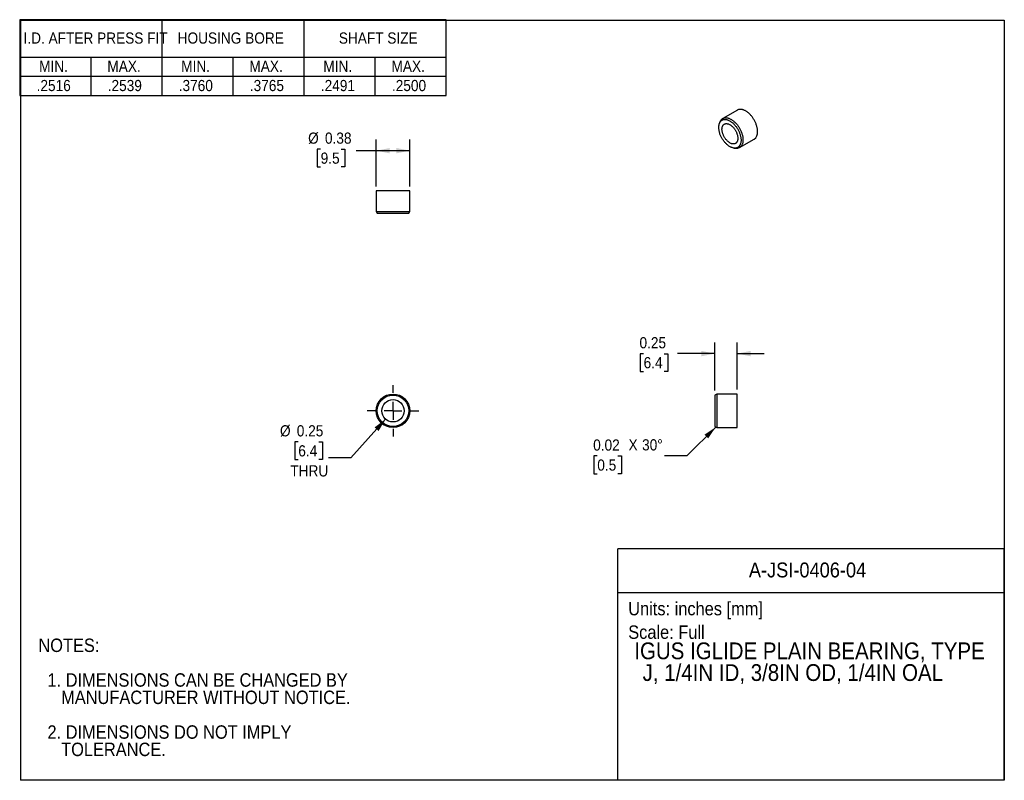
# Model space of a CAD drawing. Header units: inches. Extents: x 0 to 11, y 0 to 8.5.
import ezdxf
from ezdxf.enums import TextEntityAlignment as Align

# ---------------------------------------------------------------- set-up
doc = ezdxf.new("R2010")
doc.units = ezdxf.units.IN
doc.header["$MEASUREMENT"] = 0
doc.linetypes.add('SLD-Center', pattern=[0.75, 0.6, -0.05, 0.05, -0.05])
doc.linetypes.add('SLD-Solid', pattern=[0])
doc.layers.add('CENTER', color=40, linetype='SLD-Center')
doc.layers.add('SLD-DEFPOINTS', color=7, linetype='Continuous')
doc.layers.add('DIMENSIONS', color=140, linetype='SLD-Solid', lineweight=25)
doc.layers.add('TEXT', color=140, linetype='SLD-Solid', lineweight=25)
doc.styles.add('SLDTEXTSTYLE0', font='GOTHIC.TTF', dxfattribs={"width": 0.913})
doc.dimstyles.new('SLDDIMSTYLE0', dxfattribs={"dimtxt": 0.125, "dimasz": 0.15, "dimexe": 0, "dimexo": 0.0625, "dimgap": 0.03125, "dimtad": 0, "dimtih": 1, "dimtoh": 1, "dimrnd": 1e-09, "dimdsep": 46, "dimtxsty": 'SLDTEXTSTYLE0', "dimsah": 1, "dimcen": 0, "dimadec": 0, "dimazin": 2, "dimtfac": 1, "dimtofl": 0, "dimtmove": 0, "dimatfit": 3, "dimfxl": 0, "dimfrac": 2, "dimtolj": 1, "dimtzin": 12, "dimarcsym": 0})
doc.dimstyles.new('SLDDIMSTYLE1', dxfattribs={"dimtxt": 0.125, "dimasz": 0.15, "dimexe": 0, "dimexo": 0.0625, "dimgap": 0.03125, "dimtad": 0, "dimtih": 1, "dimtoh": 1, "dimrnd": 1e-09, "dimdsep": 46, "dimtxsty": 'SLDTEXTSTYLE0', "dimsah": 1, "dimcen": 0.09, "dimadec": 0, "dimazin": 2, "dimtfac": 1, "dimtmove": 0, "dimatfit": 0, "dimfxl": 0, "dimfrac": 2, "dimtolj": 1, "dimtzin": 12, "dimarcsym": 0})
doc.dimstyles.new('SLDDIMSTYLE2', dxfattribs={"dimtxt": 0.125, "dimasz": 0.15, "dimexe": 0, "dimexo": 0.0625, "dimgap": 0.03125, "dimtad": 0, "dimtih": 1, "dimtoh": 1, "dimrnd": 1e-09, "dimdsep": 46, "dimtxsty": 'SLDTEXTSTYLE0', "dimsah": 1, "dimcen": 0.09, "dimadec": 0, "dimazin": 2, "dimtfac": 1, "dimtofl": 0, "dimtmove": 0, "dimatfit": 3, "dimfxl": 0, "dimfrac": 2, "dimtolj": 1, "dimtzin": 12, "dimarcsym": 0})

# ---------------------------------------------------------------- blocks, each defined once
blk = doc.blocks.new('Block1')
at = {"layer": 'TEXT'}
for p, q in [((11, 2.589), (6.679, 2.589)), ((6.679, 0), (6.679, 2.589)), ((11, 0), (11, 2.589)), ((6.679, 2.102), (11, 2.102)), ((11, 0), (6.679, 0))]:
    blk.add_line(p, q, dxfattribs=at)
at = {"layer": 'TEXT', "char_height": 0.15, "attachment_point": 1, "style": 'SLDTEXTSTYLE0'}
for s, insert in [('Units: inches [mm]', (6.795, 1.995)), ('Scale: Full', (6.795, 1.732))]:
    blk.add_mtext(s, dxfattribs=dict(at, insert=insert))
at = {"layer": 'TEXT', "color": 140, "style": 'SLDTEXTSTYLE0', "width": 0.913}
for tag, height, p in [('AUTOATTR0', 0.167, (8.144, 2.219)), ('AUTOATTR1_0', 0.188, (6.863, 1.055)), ('AUTOATTR1_1', 0.188, (6.956, 0.813))]:
    blk.add_attdef(tag, text='', height=height, dxfattribs=at).set_placement(p, align=Align.BOTTOM_LEFT)
blk = doc.blocks.new('SW_NOTE_0')
at = {"layer": 'TEXT', "color": 0, "char_height": 0.15, "attachment_point": 1, "style": 'SLDTEXTSTYLE0'}
for s, insert in [('NOTES:', (0, 0.192)), ('  1. DIMENSIONS CAN BE CHANGED BY     ', (0, -0.196)), ('     MANUFACTURER WITHOUT NOTICE.', (0, -0.39)), ('  2. DIMENSIONS DO NOT IMPLY ', (0, -0.778)), ('     TOLERANCE.', (0, -0.972))]:
    blk.add_mtext(s, dxfattribs=dict(at, insert=insert))
blk = doc.blocks.new('SW_TABLEANNOTATION_0')
at = {"layer": 'TEXT', "color": 0}
for p, q in [((0, 0), (0, -0.847)), ((4.767, 0), (0, 0)), ((1.589, 0), (1.589, -0.847)), ((3.178, 0), (3.178, -0.847)), ((4.767, -0.847), (4.767, 0)), ((0, -0.418), (4.767, -0.418)), ((0.794, -0.418), (0.794, -0.847)), ((2.383, -0.418), (2.383, -0.847)), ((3.972, -0.418), (3.972, -0.847)), ((0, -0.632), (4.767, -0.632)), ((0, -0.847), (4.767, -0.847))]:
    blk.add_line(p, q, dxfattribs=at)
at = {"layer": 'TEXT', "color": 0, "char_height": 0.125, "attachment_point": 1, "style": 'SLDTEXTSTYLE0'}
for s, insert in [('I.D. AFTER PRESS FIT', (0.043, -0.143)), ('HOUSING BORE', (1.766, -0.143)), ('SHAFT SIZE', (3.568, -0.143)), ('MIN.', (0.217, -0.459)), ('MAX.', (0.98, -0.459)), ('MIN.', (1.806, -0.459)), ('MAX.', (2.568, -0.459)), ('MIN.', (3.395, -0.459)), ('MAX.', (4.157, -0.459)), ('.2516', (0.189, -0.674)), ('.2539', (0.984, -0.674)), ('.3760', (1.778, -0.674)), ('.3765', (2.573, -0.674)), ('.2491', (3.367, -0.674)), ('.2500', (4.162, -0.674))]:
    blk.add_mtext(s, dxfattribs=dict(at, insert=insert))
blk = doc.blocks.new('_D')
at = {"layer": 'DIMENSIONS'}
for p, q in [((4.082, 4.039), (3.694, 3.606)), ((3.106, 3.786), (3.068, 3.786)), ((3.068, 3.786), (3.068, 3.587)), ((3.337, 3.786), (3.375, 3.786)), ((3.375, 3.786), (3.375, 3.587)), ((3.068, 3.587), (3.106, 3.587)), ((3.375, 3.587), (3.337, 3.587)), ((3.694, 3.606), (3.444, 3.606))]:
    blk.add_line(p, q, dxfattribs=at)
blk.add_solid([(4.082, 4.039), (3.959, 3.947), (4.004, 3.907)], dxfattribs=at)
at = {"layer": 'DIMENSIONS', "char_height": 0.125, "attachment_point": 1, "style": 'SLDTEXTSTYLE0'}
for s, insert in [('%%c', (2.901, 3.971)), ('0.25', (3.089, 3.971)), ('6.4', (3.106, 3.747)), ('THRU', (3.017, 3.523))]:
    blk.add_mtext(s, dxfattribs=dict(at, insert=insert))
blk = doc.blocks.new('SW_CENTERMARKSYMBOL_0')
at = {"layer": 'CENTER', "color": 0}
for p, q in [((0, 0.2), (0, 0.2875)), ((-0.2, 0), (-0.2875, 0)), ((0, 0), (-0.1, 0)), ((0, 0), (0, 0.1)), ((0, 0), (0, -0.1)), ((0, 0), (0.1, 0)), ((0.2, 0), (0.2875, 0)), ((0, -0.2), (0, -0.2875))]:
    blk.add_line(p, q, dxfattribs=at)
blk = doc.blocks.new('_D_1')
at = {"layer": 'DIMENSIONS'}
for p, q in [((7.764, 4.358), (7.764, 4.897)), ((8.014, 4.369), (8.014, 4.897)), ((6.967, 4.771), (6.929, 4.771)), ((6.929, 4.771), (6.929, 4.573)), ((7.198, 4.771), (7.236, 4.771)), ((7.236, 4.771), (7.236, 4.573)), ((7.764, 4.772), (7.345, 4.772)), ((8.014, 4.772), (8.314, 4.772)), ((6.929, 4.573), (6.967, 4.573)), ((7.236, 4.573), (7.198, 4.573))]:
    blk.add_line(p, q, dxfattribs=at)
for points in [[(7.764, 4.772), (7.614, 4.802), (7.614, 4.742)], [(8.014, 4.772), (8.164, 4.742), (8.164, 4.802)]]:
    blk.add_solid(points, dxfattribs=at)
at = {"layer": 'DIMENSIONS', "char_height": 0.125, "attachment_point": 1, "style": 'SLDTEXTSTYLE0'}
for s, insert in [('0.25', (6.921, 4.956)), ('6.4', (6.967, 4.733))]:
    blk.add_mtext(s, dxfattribs=dict(at, insert=insert))
blk = doc.blocks.new('SW_CHAMFER_DIMENSION_0')
at = {"layer": 'DIMENSIONS', "color": 0}
for p, q in [((1.447, 0.296), (1.125, -0.026)), ((0.122, -0.027), (0.084, -0.027)), ((0.084, -0.027), (0.084, -0.226)), ((0.353, -0.027), (0.391, -0.027)), ((0.391, -0.027), (0.391, -0.226)), ((1.125, -0.026), (0.875, -0.026)), ((0.084, -0.226), (0.122, -0.226)), ((0.391, -0.226), (0.353, -0.226))]:
    blk.add_line(p, q, dxfattribs=at)
blk.add_solid([(1.447, 0.296), (1.32, 0.211), (1.362, 0.169)], dxfattribs=at)
at = {"layer": 'DIMENSIONS', "color": 0, "char_height": 0.125, "attachment_point": 1, "style": 'SLDTEXTSTYLE0'}
for s, insert in [('0.02', (0.076, 0.158)), (' X ', (0.429, 0.16)), ('30°', (0.623, 0.16)), ('0.5', (0.122, -0.066))]:
    blk.add_mtext(s, dxfattribs=dict(at, insert=insert))
blk = doc.blocks.new('_D_2')
at = {"layer": 'DIMENSIONS'}
for p, q in [((3.978, 6.642), (3.978, 7.166)), ((4.353, 6.642), (4.353, 7.166)), ((3.356, 7.059), (3.318, 7.059)), ((3.318, 7.059), (3.318, 6.86)), ((3.587, 7.059), (3.625, 7.059)), ((3.625, 7.059), (3.625, 6.86)), ((3.978, 7.041), (3.753, 7.041)), ((4.353, 7.041), (3.978, 7.041)), ((3.318, 6.86), (3.356, 6.86)), ((3.625, 6.86), (3.587, 6.86))]:
    blk.add_line(p, q, dxfattribs=at)
for points in [[(3.978, 7.041), (4.128, 7.011), (4.128, 7.071)], [(4.353, 7.041), (4.203, 7.071), (4.203, 7.011)]]:
    blk.add_solid(points, dxfattribs=at)
at = {"layer": 'DIMENSIONS', "char_height": 0.125, "attachment_point": 1, "style": 'SLDTEXTSTYLE0'}
for s, insert in [('%%c', (3.216, 7.244)), ('0.38', (3.404, 7.244)), ('9.5', (3.356, 7.02))]:
    blk.add_mtext(s, dxfattribs=dict(at, insert=insert))

msp = doc.modelspace()

# ---------------------------------------------------------------- linework, layer by layer
at = {"color": 7, "linetype": 'SLD-Solid'}
for p, q in [((0, 8.5), (0, 0)), ((0, 8.5), (11, 8.5)), ((11, 8.5), (11, 0)), ((11, 0), (0, 0))]:
    msp.add_line(p, q, dxfattribs=at)
for p, q in [((8.015, 7.494), (7.852, 7.4)), ((7.822, 7.364), (7.815, 7.348)), ((8.039, 7.076), (8.202, 7.17)), ((7.976, 7.07), (7.993, 7.068)), ((3.978, 6.592), (3.978, 6.362)), ((4.353, 6.592), (3.978, 6.592)), ((4.353, 6.362), (4.353, 6.592)), ((3.978, 6.362), (3.989, 6.342)), ((3.978, 6.362), (4.353, 6.362)), ((3.989, 6.342), (4.341, 6.342)), ((4.341, 6.342), (4.353, 6.362)), ((7.784, 4.319), (7.764, 4.308)), ((7.764, 4.308), (7.764, 3.956)), ((8.014, 4.319), (7.784, 4.319)), ((7.784, 4.319), (7.784, 4.132)), ((8.014, 4.132), (8.014, 4.319)), ((7.784, 4.132), (7.784, 3.944)), ((8.014, 3.944), (8.014, 4.132)), ((7.764, 3.956), (7.784, 3.944)), ((7.784, 3.944), (8.014, 3.944))]:
    msp.add_line(p, q)
at = {"flags": 128}
for points in [[(8.241, 7.255), (8.241, 7.263), (8.241, 7.27), (8.24, 7.278), (8.239, 7.285), (8.238, 7.293), (8.236, 7.301), (8.234, 7.308), (8.232, 7.316), (8.23, 7.324), (8.227, 7.332), (8.224, 7.34), (8.221, 7.348), (8.218, 7.356), (8.214, 7.364), (8.21, 7.372), (8.206, 7.379), (8.202, 7.387), (8.197, 7.395), (8.193, 7.402), (8.188, 7.409), (8.183, 7.416), (8.178, 7.423), (8.172, 7.43), (8.167, 7.436), (8.161, 7.442), (8.155, 7.448), (8.15, 7.454), (8.144, 7.459), (8.138, 7.465), (8.132, 7.469), (8.125, 7.474), (8.119, 7.478), (8.113, 7.482), (8.107, 7.486), (8.101, 7.489), (8.095, 7.492), (8.089, 7.495), (8.083, 7.497), (8.077, 7.499), (8.071, 7.501), (8.065, 7.502), (8.059, 7.503), (8.053, 7.503), (8.048, 7.503), (8.042, 7.503), (8.037, 7.502), (8.032, 7.501), (8.027, 7.5), (8.022, 7.498), (8.018, 7.496), (8.015, 7.494)], [(7.807, 7.302), (7.807, 7.309), (7.808, 7.315), (7.809, 7.322), (7.81, 7.328), (7.811, 7.334), (7.812, 7.34), (7.814, 7.345), (7.816, 7.35), (7.819, 7.355), (7.821, 7.36), (7.824, 7.364), (7.827, 7.369), (7.831, 7.372), (7.834, 7.376), (7.838, 7.379), (7.842, 7.382), (7.846, 7.384), (7.851, 7.386), (7.855, 7.388), (7.86, 7.389), (7.865, 7.39), (7.87, 7.391), (7.876, 7.391), (7.881, 7.391), (7.887, 7.39), (7.892, 7.389), (7.898, 7.388), (7.904, 7.386), (7.91, 7.384), (7.915, 7.382), (7.921, 7.379), (7.927, 7.376), (7.933, 7.373), (7.939, 7.369), (7.945, 7.365), (7.951, 7.361), (7.957, 7.356), (7.963, 7.351), (7.969, 7.346), (7.974, 7.341), (7.98, 7.335), (7.985, 7.329), (7.991, 7.323), (7.996, 7.316), (8.001, 7.31), (8.006, 7.303), (8.01, 7.296), (8.015, 7.289), (8.019, 7.282), (8.023, 7.274), (8.027, 7.267), (8.031, 7.259), (8.035, 7.252), (8.038, 7.244), (8.041, 7.236), (8.044, 7.229), (8.046, 7.221), (8.048, 7.213), (8.05, 7.206), (8.052, 7.198), (8.053, 7.191), (8.055, 7.183), (8.055, 7.176), (8.056, 7.169), (8.056, 7.162), (8.056, 7.155), (8.056, 7.148), (8.055, 7.141), (8.055, 7.135), (8.053, 7.129), (8.052, 7.123), (8.05, 7.117), (8.048, 7.112), (8.046, 7.107), (8.044, 7.102), (8.041, 7.098), (8.038, 7.093), (8.035, 7.089), (8.031, 7.086), (8.027, 7.083), (8.023, 7.08), (8.019, 7.077), (8.015, 7.075), (8.01, 7.073), (8.006, 7.072), (8.001, 7.07), (7.996, 7.07), (7.991, 7.069), (7.985, 7.069), (7.98, 7.07), (7.974, 7.07), (7.969, 7.071), (7.963, 7.073), (7.957, 7.075), (7.951, 7.077), (7.945, 7.079), (7.939, 7.082), (7.933, 7.085), (7.927, 7.089), (7.921, 7.093), (7.915, 7.097), (7.91, 7.101), (7.904, 7.106), (7.898, 7.111), (7.892, 7.116), (7.887, 7.122), (7.881, 7.128), (7.876, 7.134), (7.87, 7.14), (7.865, 7.147), (7.86, 7.153), (7.855, 7.16), (7.851, 7.167), (7.846, 7.175), (7.842, 7.182), (7.838, 7.189), (7.834, 7.197), (7.831, 7.204), (7.827, 7.212), (7.824, 7.22), (7.821, 7.227), (7.819, 7.235), (7.816, 7.243), (7.814, 7.25), (7.812, 7.258), (7.811, 7.266), (7.81, 7.273), (7.809, 7.28), (7.808, 7.288), (7.807, 7.295), (7.807, 7.302)], [(7.822, 7.364), (7.823, 7.368), (7.826, 7.373), (7.829, 7.377), (7.832, 7.382), (7.835, 7.386), (7.838, 7.39), (7.842, 7.393), (7.846, 7.397), (7.85, 7.399), (7.855, 7.402), (7.859, 7.404), (7.864, 7.406), (7.869, 7.407), (7.874, 7.408), (7.879, 7.409), (7.885, 7.409), (7.89, 7.409), (7.896, 7.409), (7.902, 7.408), (7.908, 7.407), (7.914, 7.405), (7.92, 7.403), (7.926, 7.401), (7.932, 7.398), (7.938, 7.395), (7.944, 7.392), (7.95, 7.388), (7.957, 7.384), (7.963, 7.38), (7.969, 7.375), (7.975, 7.371), (7.981, 7.365), (7.987, 7.36), (7.993, 7.354), (7.998, 7.348), (8.004, 7.342), (8.009, 7.336), (8.015, 7.329), (8.02, 7.322), (8.025, 7.315), (8.03, 7.308), (8.034, 7.301), (8.039, 7.293), (8.043, 7.285), (8.047, 7.278), (8.051, 7.27), (8.055, 7.262), (8.058, 7.254), (8.061, 7.246), (8.064, 7.238), (8.067, 7.23), (8.069, 7.222), (8.071, 7.214), (8.073, 7.207), (8.075, 7.199), (8.076, 7.191), (8.077, 7.183), (8.078, 7.176), (8.078, 7.169), (8.078, 7.161)], [(8.02, 7.179), (8.02, 7.173), (8.02, 7.168), (8.019, 7.162), (8.018, 7.157), (8.017, 7.152), (8.015, 7.148), (8.013, 7.143), (8.011, 7.139), (8.009, 7.136), (8.006, 7.132), (8.004, 7.129), (8.001, 7.126), (7.997, 7.124), (7.994, 7.121), (7.99, 7.12), (7.986, 7.118), (7.982, 7.117), (7.978, 7.116), (7.974, 7.116), (7.969, 7.116), (7.965, 7.116), (7.96, 7.117), (7.955, 7.118), (7.95, 7.119), (7.946, 7.121), (7.941, 7.123), (7.936, 7.126), (7.931, 7.129), (7.926, 7.132), (7.921, 7.135), (7.916, 7.139), (7.911, 7.143), (7.906, 7.147), (7.901, 7.152), (7.897, 7.157), (7.892, 7.162), (7.888, 7.167), (7.883, 7.173), (7.879, 7.178), (7.875, 7.184), (7.872, 7.19), (7.868, 7.196), (7.865, 7.202), (7.861, 7.209), (7.859, 7.215), (7.856, 7.221), (7.853, 7.228), (7.851, 7.234), (7.849, 7.241), (7.848, 7.247), (7.846, 7.254), (7.845, 7.26), (7.844, 7.266), (7.844, 7.272), (7.843, 7.278), (7.843, 7.284), (7.844, 7.289), (7.844, 7.295), (7.845, 7.3), (7.846, 7.305), (7.848, 7.31), (7.849, 7.314), (7.851, 7.318), (7.853, 7.322), (7.856, 7.326), (7.859, 7.329), (7.861, 7.332), (7.865, 7.335), (7.868, 7.337), (7.872, 7.339), (7.875, 7.341), (7.879, 7.342), (7.883, 7.343), (7.888, 7.344), (7.892, 7.344), (7.897, 7.344), (7.901, 7.343), (7.906, 7.342), (7.911, 7.341), (7.916, 7.34), (7.921, 7.338), (7.926, 7.335), (7.931, 7.333), (7.936, 7.33), (7.941, 7.326), (7.946, 7.323), (7.95, 7.319), (7.955, 7.315), (7.96, 7.31), (7.965, 7.306), (7.969, 7.301), (7.974, 7.295), (7.978, 7.29), (7.982, 7.285), (7.986, 7.279), (7.99, 7.273), (7.994, 7.267), (7.997, 7.261), (8.001, 7.254), (8.004, 7.248), (8.006, 7.242), (8.009, 7.235), (8.011, 7.229), (8.013, 7.222), (8.015, 7.216), (8.017, 7.209), (8.018, 7.203), (8.019, 7.197), (8.02, 7.191), (8.02, 7.185), (8.02, 7.179)], [(8.078, 7.161), (8.078, 7.154), (8.078, 7.148), (8.077, 7.141), (8.076, 7.134), (8.075, 7.128), (8.073, 7.122), (8.071, 7.116), (8.069, 7.111), (8.067, 7.106), (8.064, 7.101), (8.061, 7.096), (8.058, 7.092), (8.055, 7.088), (8.051, 7.084), (8.047, 7.081), (8.043, 7.078), (8.039, 7.075), (8.034, 7.073), (8.03, 7.071), (8.025, 7.069), (8.02, 7.068), (8.015, 7.067), (8.009, 7.067), (8.004, 7.067), (7.998, 7.067), (7.993, 7.068)]]:
    msp.add_lwpolyline(points, dxfattribs=at)
for radius in [0.188, 0.176, 0.125]:
    msp.add_circle((4.165, 4.132), radius)
msp.add_arc((8.147, 7.246), 0.0946, 305.7934, 5.5188)

# ---------------------------------------------------------------- block references
at = {"layer": 'CENTER'}
msp.add_blockref('SW_CENTERMARKSYMBOL_0', (4.165, 4.132), dxfattribs=at)
at = {"layer": 'DIMENSIONS'}
msp.add_blockref('SW_CHAMFER_DIMENSION_0', (6.327, 3.654), dxfattribs=at)
at = {"layer": 'SLD-DEFPOINTS'}
ref = msp.add_blockref('Block1', (0, 0), dxfattribs=at)
ref.add_attrib('AUTOATTR0', 'A-JSI-0406-04', dxfattribs={"layer": 'TEXT', "height": 0.16667, "style": 'SLDTEXTSTYLE0', "width": 0.913}).set_placement((8.144, 2.219), align=Align.BOTTOM_LEFT)
ref.add_attrib('AUTOATTR1_0', 'IGUS IGLIDE PLAIN BEARING, TYPE ', dxfattribs={"layer": 'TEXT', "height": 0.1875, "style": 'SLDTEXTSTYLE0', "width": 0.913}).set_placement((6.863, 1.298), align=Align.BOTTOM_LEFT)
ref.add_attrib('AUTOATTR1_1', 'J, 1/4IN ID, 3/8IN OD, 1/4IN OAL', dxfattribs={"layer": 'TEXT', "height": 0.1875, "style": 'SLDTEXTSTYLE0', "width": 0.913}).set_placement((6.956, 1.055), align=Align.BOTTOM_LEFT)
at = {"layer": 'TEXT'}
for name, p in [('SW_TABLEANNOTATION_0', (-0.009, 8.506)), ('SW_NOTE_0', (0.2, 1.393))]:
    msp.add_blockref(name, p, dxfattribs=at)

# ---------------------------------------------------------------- dimensions: what is measured, and where the dimension line sits
at = {"layer": 'DIMENSIONS'}
dim = msp.add_linear_dim(base=(4.352500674, 7.04050293), p1=(3.977500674, 6.592138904), p2=(4.352500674, 6.592138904), text='%%c<>', dimstyle='SLDDIMSTYLE2', dxfattribs=at)
dim.commit()
dim.dimension.update_dxf_attribs({"geometry": '_D_2', "text_midpoint": (3.471511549, 7.04050293), "dimtype": 160})
dim = msp.add_linear_dim(base=(7.764, 4.772), p1=(8.014, 4.319), p2=(7.764, 4.308), dimstyle='SLDDIMSTYLE1', dxfattribs=at)
dim.commit()
dim.dimension.update_dxf_attribs({"geometry": '_D_1', "text_midpoint": (7.082, 4.772), "dimtype": 160})
dim = msp.add_diameter_dim_2p(p1=(4.248, 4.225), p2=(4.082, 4.039), text='<>\\PTHRU', dimstyle='SLDDIMSTYLE0', dxfattribs=at)
dim.commit()
dim.dimension.update_dxf_attribs({"geometry": '_D', "text_midpoint": (3.157, 3.668), "dimtype": 163})

doc.saveas('drawing.dxf')
